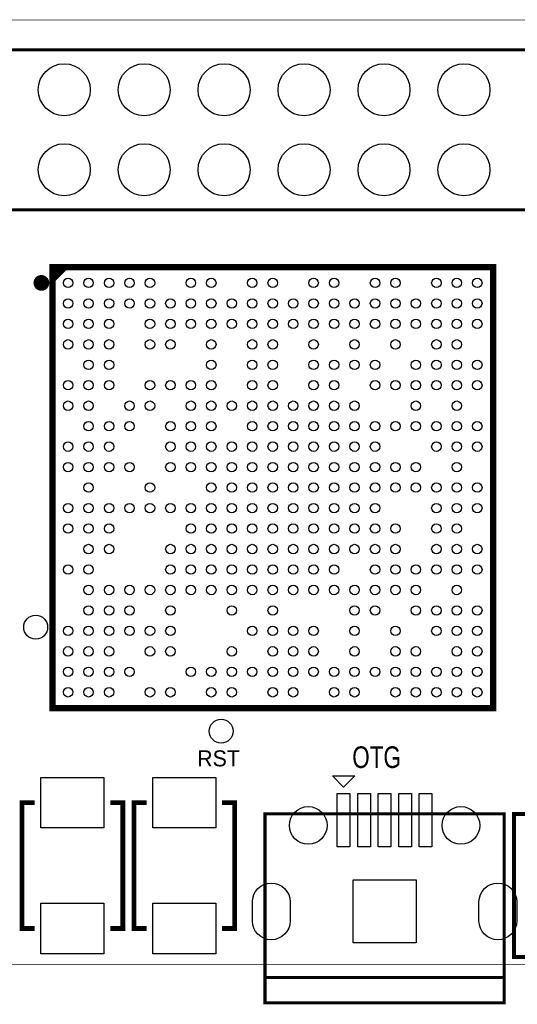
# Model space of a CAD drawing. Extents: x 95.8 to 160.9, y 30.2 to 61.5.
# Tile 2 of 3: x 125.6 to 141.4, y 30.2 to 61.5. Entities that reach past the tile are written whole.
import ezdxf

# ---------------------------------------------------------------- set-up
doc = ezdxf.new("R2010")
doc.units = 0
doc.header["$MEASUREMENT"] = 0
for name, color, linetype in [('BG_OUTLINE', 2, 'CONTINUOUS'), ('BG_SILKSCREEN_TOP', 1, 'CONTINUOUS'), ('PG_SILKSCREEN_TOP', 4, 'CONTINUOUS'), ('PIN_TOP', 5, 'CONTINUOUS')]:
    doc.layers.add(name, color=color, linetype=linetype)

msp = doc.modelspace()

# ---------------------------------------------------------------- linework, layer by layer
at = {"layer": 'BG_OUTLINE', "const_width": 0.01999}
msp.add_lwpolyline([(99.821492, 31.496), (156.821505, 31.496, 0.414213), (160.821497, 35.495992), (160.821497, 57.495999, 0.414213), (156.821505, 61.495991), (99.821492, 61.495991, 0.414213), (95.8215, 57.495999), (95.8215, 35.495992, 0.414212)], format="xyb", close=True, dxfattribs=at)
at = {"layer": 'PG_SILKSCREEN_TOP'}
for points, const_width in [([(102.913307, 60.550806), (153.713307, 60.550806), (153.713307, 55.470806), (135.933307, 55.470806)], 0.099111), ([(135.933307, 55.470806), (102.913307, 55.470806), (102.913307, 60.550806)], 0.099111), ([(126.666498, 53.24569), (127.06891, 53.648102)], 0.200711), ([(126.666498, 53.44701), (126.86759, 53.648102)], 0.200711), ([(126.105895, 36.644605), (125.7046, 36.644605), (125.7046, 32.646595), (126.105895, 32.646595)], 0.149911), ([(128.503705, 36.644605), (128.905, 36.644605), (128.905, 32.646595), (128.503705, 32.646595)], 0.149911), ([(129.661895, 36.644605), (129.2606, 36.644605), (129.2606, 32.646595), (129.661895, 32.646595)], 0.149911), ([(132.059705, 36.644605), (132.461, 36.644605), (132.461, 32.646595), (132.059705, 32.646595)], 0.149911), ([(133.421501, 31.088813), (141.021206, 31.088813)], 0.099111)]:
    msp.add_lwpolyline(points, dxfattribs=dict(at, const_width=const_width))
for points, const_width in [([(126.666498, 39.646098), (140.668502, 39.646098), (140.668502, 53.648102), (126.666498, 53.648102)], 0.200711), ([(141.021206, 31.088813), (141.021206, 36.288193), (133.421501, 36.288193), (133.421501, 30.288713), (141.021206, 30.288713)], 0.099111), ([(145.714898, 36.280598), (145.776899, 36.218597), (145.776899, 31.740602), (141.331899, 31.740602), (141.331899, 36.280598)], 0.127)]:
    msp.add_lwpolyline(points, close=True, dxfattribs=dict(at, const_width=const_width))
at = {"layer": 'PG_SILKSCREEN_TOP', "const_width": 0.248895}
msp.add_lwpolyline([(126.443689, 53.147112, 1), (126.191324, 53.147093, 1)], format="xyb", close=True, dxfattribs=at)
at = {"layer": 'PG_SILKSCREEN_TOP'}
msp.add_lwpolyline([(135.920912, 37.139093), (135.570392, 37.489613), (136.271406, 37.489613)], close=True, dxfattribs=at)
at = {"layer": 'PIN_TOP'}
for points in [[(126.305297, 37.444705), (128.304303, 37.444705), (128.304303, 35.844505), (126.305297, 35.844505)], [(129.861297, 37.444705), (131.860303, 37.444705), (131.860303, 35.844505), (129.861297, 35.844505)], [(135.720226, 35.237852), (135.720226, 36.937163), (136.121521, 36.937163), (136.121521, 35.237852)], [(136.370543, 35.237852), (136.370543, 36.937163), (136.771837, 36.937163), (136.771837, 35.237852)], [(137.020732, 35.237852), (137.020732, 36.937163), (137.422026, 36.937163), (137.422026, 35.237852)], [(137.670921, 35.237852), (137.670921, 36.937163), (138.072216, 36.937163), (138.072216, 35.237852)], [(138.321237, 35.237852), (138.321237, 36.937163), (138.722532, 36.937163), (138.722532, 35.237852)], [(136.221876, 32.189903), (136.221876, 34.188908), (138.220882, 34.188908), (138.220882, 32.189903)], [(126.305297, 33.446695), (128.304303, 33.446695), (128.304303, 31.846495), (126.305297, 31.846495)], [(129.861297, 33.446695), (131.860303, 33.446695), (131.860303, 31.846495), (129.861297, 31.846495)]]:
    msp.add_lwpolyline(points, close=True, dxfattribs=at)
for points in [[(134.221639, 33.490421), (134.221639, 32.888415, -1), (133.022734, 32.888415), (133.022734, 33.490421, -1)], [(141.42005, 33.490421), (141.42005, 32.888415, -1), (140.221144, 32.888415), (140.221144, 33.490421, -1)]]:
    msp.add_lwpolyline(points, format="xyb", close=True, dxfattribs=at)
for centre, radius in [((127.043307, 59.280806), 0.8255), ((129.583307, 59.280806), 0.8255), ((132.123307, 59.280806), 0.8255), ((134.663307, 59.280806), 0.8255), ((137.203307, 59.280806), 0.8255), ((139.743307, 59.280806), 0.8255), ((127.043307, 56.740806), 0.8255), ((129.583307, 56.740806), 0.8255), ((132.123307, 56.740806), 0.8255), ((134.663307, 56.740806), 0.8255), ((137.203307, 56.740806), 0.8255), ((139.743307, 56.740806), 0.8255), ((127.167589, 53.147011), 0.149847), ((127.817905, 53.147011), 0.149847), ((128.468095, 53.147011), 0.149847), ((129.118411, 53.147011), 0.149847), ((129.7686, 53.147011), 0.149847), ((131.066489, 53.147011), 0.149847), ((131.716805, 53.147011), 0.149847), ((133.017311, 53.147011), 0.149847), ((133.6675, 53.147011), 0.149847), ((134.968005, 53.147011), 0.149847), ((135.618195, 53.147011), 0.149847), ((136.9187, 53.147011), 0.149847), ((137.5664, 53.147011), 0.149847), ((138.866905, 53.147011), 0.149847), ((139.517095, 53.147011), 0.149847), ((140.167411, 53.147011), 0.149847), ((127.167589, 52.496695), 0.149847), ((127.817905, 52.496695), 0.149847), ((128.468095, 52.496695), 0.149847), ((129.118411, 52.496695), 0.149847), ((129.7686, 52.496695), 0.149847), ((130.4163, 52.496695), 0.149847), ((131.066489, 52.496695), 0.149847), ((131.716805, 52.496695), 0.149847), ((132.366995, 52.496695), 0.149847), ((133.017311, 52.496695), 0.149847), ((133.6675, 52.496695), 0.149847), ((134.317689, 52.496695), 0.149847), ((134.968005, 52.496695), 0.149847), ((135.618195, 52.496695), 0.149847), ((136.268511, 52.496695), 0.149847), ((136.9187, 52.496695), 0.149847), ((137.5664, 52.496695), 0.149847), ((138.216589, 52.496695), 0.149847), ((138.866905, 52.496695), 0.149847), ((139.517095, 52.496695), 0.149847), ((140.167411, 52.496695), 0.149847), ((127.167589, 51.846505), 0.149847), ((127.817905, 51.846505), 0.149847), ((128.468095, 51.846505), 0.149847), ((129.7686, 51.846505), 0.149847), ((130.4163, 51.846505), 0.149847), ((131.066489, 51.846505), 0.149847), ((131.716805, 51.846505), 0.149847), ((132.366995, 51.846505), 0.149847), ((133.017311, 51.846505), 0.149847), ((133.6675, 51.846505), 0.149847), ((134.317689, 51.846505), 0.149847), ((134.968005, 51.846505), 0.149847), ((135.618195, 51.846505), 0.149847), ((136.268511, 51.846505), 0.149847), ((136.9187, 51.846505), 0.149847), ((137.5664, 51.846505), 0.149847), ((138.216589, 51.846505), 0.149847), ((138.866905, 51.846505), 0.149847), ((139.517095, 51.846505), 0.149847), ((140.167411, 51.846505), 0.149847), ((127.167589, 51.196189), 0.149847), ((127.817905, 51.196189), 0.149847), ((128.468095, 51.196189), 0.149847), ((129.7686, 51.196189), 0.149847), ((130.4163, 51.196189), 0.149847), ((131.716805, 51.196189), 0.149847), ((133.017311, 51.196189), 0.149847), ((133.6675, 51.196189), 0.149847), ((134.968005, 51.196189), 0.149847), ((136.268511, 51.196189), 0.149847), ((137.5664, 51.196189), 0.149847), ((138.866905, 51.196189), 0.149847), ((139.517095, 51.196189), 0.149847), ((127.817905, 50.546), 0.149847), ((128.468095, 50.546), 0.149847), ((131.716805, 50.546), 0.149847), ((133.017311, 50.546), 0.149847), ((133.6675, 50.546), 0.149847), ((134.968005, 50.546), 0.149847), ((135.618195, 50.546), 0.149847), ((136.268511, 50.546), 0.149847), ((136.9187, 50.546), 0.149847), ((138.216589, 50.546), 0.149847), ((138.866905, 50.546), 0.149847), ((139.517095, 50.546), 0.149847), ((140.167411, 50.546), 0.149847), ((127.167589, 49.8983), 0.149847), ((127.817905, 49.8983), 0.149847), ((128.468095, 49.8983), 0.149847), ((129.7686, 49.8983), 0.149847), ((130.4163, 49.8983), 0.149847), ((131.066489, 49.8983), 0.149847), ((131.716805, 49.8983), 0.149847), ((133.017311, 49.8983), 0.149847), ((133.6675, 49.8983), 0.149847), ((134.968005, 49.8983), 0.149847), ((135.618195, 49.8983), 0.149847), ((136.9187, 49.8983), 0.149847), ((137.5664, 49.8983), 0.149847), ((138.216589, 49.8983), 0.149847), ((138.866905, 49.8983), 0.149847), ((139.517095, 49.8983), 0.149847), ((140.167411, 49.8983), 0.149847), ((127.167589, 49.248111), 0.149847), ((127.817905, 49.248111), 0.149847), ((129.118411, 49.248111), 0.149847), ((129.7686, 49.248111), 0.149847), ((131.066489, 49.248111), 0.149847), ((131.716805, 49.248111), 0.149847), ((132.366995, 49.248111), 0.149847), ((133.017311, 49.248111), 0.149847), ((133.6675, 49.248111), 0.149847), ((134.317689, 49.248111), 0.149847), ((134.968005, 49.248111), 0.149847), ((135.618195, 49.248111), 0.149847), ((136.268511, 49.248111), 0.149847), ((138.216589, 49.248111), 0.149847), ((139.517095, 49.248111), 0.149847), ((127.817905, 48.597795), 0.149847), ((128.468095, 48.597795), 0.149847), ((129.118411, 48.597795), 0.149847), ((130.4163, 48.597795), 0.149847), ((131.066489, 48.597795), 0.149847), ((131.716805, 48.597795), 0.149847), ((133.017311, 48.597795), 0.149847), ((133.6675, 48.597795), 0.149847), ((134.317689, 48.597795), 0.149847), ((134.968005, 48.597795), 0.149847), ((135.618195, 48.597795), 0.149847), ((136.268511, 48.597795), 0.149847), ((136.9187, 48.597795), 0.149847), ((137.5664, 48.597795), 0.149847), ((138.216589, 48.597795), 0.149847), ((138.866905, 48.597795), 0.149847), ((139.517095, 48.597795), 0.149847), ((140.167411, 48.597795), 0.149847), ((127.167589, 47.947605), 0.149847), ((127.817905, 47.947605), 0.149847), ((128.468095, 47.947605), 0.149847), ((130.4163, 47.947605), 0.149847), ((131.066489, 47.947605), 0.149847), ((131.716805, 47.947605), 0.149847), ((132.366995, 47.947605), 0.149847), ((133.017311, 47.947605), 0.149847), ((133.6675, 47.947605), 0.149847), ((134.317689, 47.947605), 0.149847), ((134.968005, 47.947605), 0.149847), ((135.618195, 47.947605), 0.149847), ((136.268511, 47.947605), 0.149847), ((136.9187, 47.947605), 0.149847), ((138.866905, 47.947605), 0.149847), ((139.517095, 47.947605), 0.149847), ((140.167411, 47.947605), 0.149847), ((127.167589, 47.297289), 0.149847), ((127.817905, 47.297289), 0.149847), ((128.468095, 47.297289), 0.149847), ((129.118411, 47.297289), 0.149847), ((130.4163, 47.297289), 0.149847), ((131.066489, 47.297289), 0.149847), ((131.716805, 47.297289), 0.149847), ((132.366995, 47.297289), 0.149847), ((133.017311, 47.297289), 0.149847), ((133.6675, 47.297289), 0.149847), ((134.317689, 47.297289), 0.149847), ((134.968005, 47.297289), 0.149847), ((135.618195, 47.297289), 0.149847), ((136.268511, 47.297289), 0.149847), ((136.9187, 47.297289), 0.149847), ((137.5664, 47.297289), 0.149847), ((138.216589, 47.297289), 0.149847), ((139.517095, 47.297289), 0.149847), ((127.817905, 46.6471), 0.149847), ((129.7686, 46.6471), 0.149847), ((131.716805, 46.6471), 0.149847), ((132.366995, 46.6471), 0.149847), ((133.017311, 46.6471), 0.149847), ((133.6675, 46.6471), 0.149847), ((134.317689, 46.6471), 0.149847), ((134.968005, 46.6471), 0.149847), ((135.618195, 46.6471), 0.149847), ((136.268511, 46.6471), 0.149847), ((136.9187, 46.6471), 0.149847), ((137.5664, 46.6471), 0.149847), ((138.216589, 46.6471), 0.149847), ((138.866905, 46.6471), 0.149847), ((139.517095, 46.6471), 0.149847), ((140.167411, 46.6471), 0.149847), ((127.167589, 45.996911), 0.149847), ((127.817905, 45.996911), 0.149847), ((128.468095, 45.996911), 0.149847), ((129.118411, 45.996911), 0.149847), ((129.7686, 45.996911), 0.149847), ((130.4163, 45.996911), 0.149847), ((131.066489, 45.996911), 0.149847), ((131.716805, 45.996911), 0.149847), ((132.366995, 45.996911), 0.149847), ((133.017311, 45.996911), 0.149847), ((133.6675, 45.996911), 0.149847), ((134.317689, 45.996911), 0.149847), ((134.968005, 45.996911), 0.149847), ((135.618195, 45.996911), 0.149847), ((136.268511, 45.996911), 0.149847), ((136.9187, 45.996911), 0.149847), ((138.866905, 45.996911), 0.149847), ((139.517095, 45.996911), 0.149847), ((140.167411, 45.996911), 0.149847), ((127.167589, 45.346595), 0.149847), ((127.817905, 45.346595), 0.149847), ((128.468095, 45.346595), 0.149847), ((131.066489, 45.346595), 0.149847), ((131.716805, 45.346595), 0.149847), ((132.366995, 45.346595), 0.149847), ((133.017311, 45.346595), 0.149847), ((133.6675, 45.346595), 0.149847), ((134.317689, 45.346595), 0.149847), ((134.968005, 45.346595), 0.149847), ((135.618195, 45.346595), 0.149847), ((136.268511, 45.346595), 0.149847), ((136.9187, 45.346595), 0.149847), ((137.5664, 45.346595), 0.149847), ((138.866905, 45.346595), 0.149847), ((139.517095, 45.346595), 0.149847), ((127.817905, 44.696405), 0.149847), ((128.468095, 44.696405), 0.149847), ((130.4163, 44.696405), 0.149847), ((131.066489, 44.696405), 0.149847), ((131.716805, 44.696405), 0.149847), ((132.366995, 44.696405), 0.149847), ((133.017311, 44.696405), 0.149847), ((133.6675, 44.696405), 0.149847), ((134.317689, 44.696405), 0.149847), ((134.968005, 44.696405), 0.149847), ((135.618195, 44.696405), 0.149847), ((136.268511, 44.696405), 0.149847), ((136.9187, 44.696405), 0.149847), ((137.5664, 44.696405), 0.149847), ((138.866905, 44.696405), 0.149847), ((139.517095, 44.696405), 0.149847), ((140.167411, 44.696405), 0.149847), ((127.167589, 44.046089), 0.149847), ((127.817905, 44.046089), 0.149847), ((130.4163, 44.046089), 0.149847), ((131.066489, 44.046089), 0.149847), ((131.716805, 44.046089), 0.149847), ((132.366995, 44.046089), 0.149847), ((133.017311, 44.046089), 0.149847), ((133.6675, 44.046089), 0.149847), ((134.317689, 44.046089), 0.149847), ((134.968005, 44.046089), 0.149847), ((135.618195, 44.046089), 0.149847), ((136.9187, 44.046089), 0.149847), ((137.5664, 44.046089), 0.149847), ((138.216589, 44.046089), 0.149847), ((138.866905, 44.046089), 0.149847), ((139.517095, 44.046089), 0.149847), ((140.167411, 44.046089), 0.149847), ((127.817905, 43.3959), 0.149847), ((128.468095, 43.3959), 0.149847), ((129.118411, 43.3959), 0.149847), ((129.7686, 43.3959), 0.149847), ((130.4163, 43.3959), 0.149847), ((131.066489, 43.3959), 0.149847), ((131.716805, 43.3959), 0.149847), ((132.366995, 43.3959), 0.149847), ((133.017311, 43.3959), 0.149847), ((133.6675, 43.3959), 0.149847), ((134.317689, 43.3959), 0.149847), ((134.968005, 43.3959), 0.149847), ((135.618195, 43.3959), 0.149847), ((136.268511, 43.3959), 0.149847), ((136.9187, 43.3959), 0.149847), ((137.5664, 43.3959), 0.149847), ((138.216589, 43.3959), 0.149847), ((139.517095, 43.3959), 0.149847), ((127.817905, 42.7482), 0.149847), ((128.468095, 42.7482), 0.149847), ((129.118411, 42.7482), 0.149847), ((130.4163, 42.7482), 0.149847), ((132.366995, 42.7482), 0.149847), ((133.6675, 42.7482), 0.149847), ((136.268511, 42.7482), 0.149847), ((136.9187, 42.7482), 0.149847), ((138.216589, 42.7482), 0.149847), ((138.866905, 42.7482), 0.149847), ((139.517095, 42.7482), 0.149847), ((140.167411, 42.7482), 0.149847), ((126.1364, 42.2148), 0.381), ((127.167589, 42.098011), 0.149847), ((127.817905, 42.098011), 0.149847), ((128.468095, 42.098011), 0.149847), ((129.118411, 42.098011), 0.149847), ((129.7686, 42.098011), 0.149847), ((130.4163, 42.098011), 0.149847), ((133.017311, 42.098011), 0.149847), ((133.6675, 42.098011), 0.149847), ((134.317689, 42.098011), 0.149847), ((134.968005, 42.098011), 0.149847), ((136.268511, 42.098011), 0.149847), ((137.5664, 42.098011), 0.149847), ((138.866905, 42.098011), 0.149847), ((139.517095, 42.098011), 0.149847), ((140.167411, 42.098011), 0.149847), ((127.167589, 41.447695), 0.149847), ((127.817905, 41.447695), 0.149847), ((128.468095, 41.447695), 0.149847), ((129.7686, 41.447695), 0.149847), ((130.4163, 41.447695), 0.149847), ((132.366995, 41.447695), 0.149847), ((133.6675, 41.447695), 0.149847), ((134.317689, 41.447695), 0.149847), ((134.968005, 41.447695), 0.149847), ((136.268511, 41.447695), 0.149847), ((137.5664, 41.447695), 0.149847), ((138.216589, 41.447695), 0.149847), ((139.517095, 41.447695), 0.149847), ((140.167411, 41.447695), 0.149847), ((127.167589, 40.797505), 0.149847), ((127.817905, 40.797505), 0.149847), ((128.468095, 40.797505), 0.149847), ((129.118411, 40.797505), 0.149847), ((131.066489, 40.797505), 0.149847), ((131.716805, 40.797505), 0.149847), ((132.366995, 40.797505), 0.149847), ((133.017311, 40.797505), 0.149847), ((133.6675, 40.797505), 0.149847), ((134.317689, 40.797505), 0.149847), ((134.968005, 40.797505), 0.149847), ((135.618195, 40.797505), 0.149847), ((136.268511, 40.797505), 0.149847), ((136.9187, 40.797505), 0.149847), ((137.5664, 40.797505), 0.149847), ((138.216589, 40.797505), 0.149847), ((138.866905, 40.797505), 0.149847), ((139.517095, 40.797505), 0.149847), ((140.167411, 40.797505), 0.149847), ((127.167589, 40.147189), 0.149847), ((127.817905, 40.147189), 0.149847), ((128.468095, 40.147189), 0.149847), ((129.7686, 40.147189), 0.149847), ((130.4163, 40.147189), 0.149847), ((131.716805, 40.147189), 0.149847), ((132.366995, 40.147189), 0.149847), ((133.6675, 40.147189), 0.149847), ((134.317689, 40.147189), 0.149847), ((135.618195, 40.147189), 0.149847), ((136.268511, 40.147189), 0.149847), ((137.5664, 40.147189), 0.149847), ((138.216589, 40.147189), 0.149847), ((138.866905, 40.147189), 0.149847), ((139.517095, 40.147189), 0.149847), ((140.167411, 40.147189), 0.149847), ((132.0292, 38.9128), 0.381), ((134.795692, 35.919918), 0.599453), ((139.647092, 35.919918), 0.599453)]:
    msp.add_circle(centre, radius, dxfattribs=at)

# ---------------------------------------------------------------- texts
at = {"layer": 'BG_SILKSCREEN_TOP'}
msp.add_text('RST', height=0.508, dxfattribs=at).set_placement((131.2672, 37.7952))
at = {"layer": 'BG_SILKSCREEN_TOP', "width": 0.777778}
msp.add_text('OTG', height=0.6858, dxfattribs=at).set_placement((136.1948, 37.7444))

doc.saveas('drawing.dxf')
